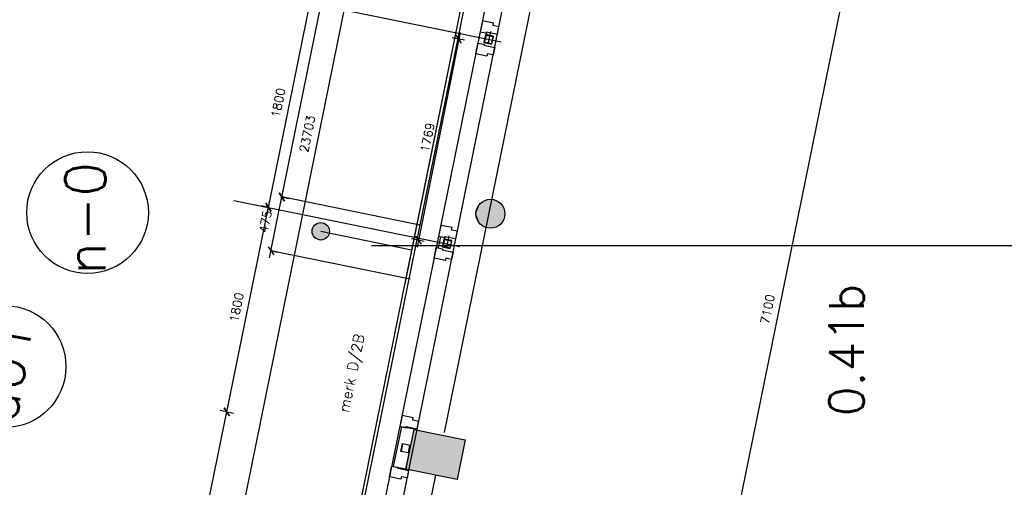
# Model space of a CAD drawing. Extents: x -29284 to 2055880, y -64816 to 121103.
# Tile 9 of 123: x 6124 to 14626, y 7801 to 11834. Entities that reach past the tile are written whole.
import ezdxf

# ---------------------------------------------------------------- set-up
doc = ezdxf.new("R2010")
doc.units = 0
doc.header["$LTSCALE"] = 50
doc.header["$MEASUREMENT"] = 0
doc.header["$PDMODE"] = 3
doc.header["$PDSIZE"] = 0.1
doc.layers.get('0').update_dxf_attribs({"linetype": 'CONTINUOUS'})
doc.layers.get('DEFPOINTS').update_dxf_attribs({"linetype": 'CONTINUOUS'})
for name, color, linetype in [('A--A28--_F-2--', 7, 'CONTINUOUS'), ('A--A28--_F12--', 7, 'CONTINUOUS'), ('A--A28--_F123-', 9, 'CONTINUOUS'), ('A--L$7A1-_STRAMIEN', 1, 'CONTINUOUS'), ('A--L$7A3-_STRAMIEN', 3, 'CONTINUOUS'), ('A--L21--', 3, 'CONTINUOUS'), ('A--L21A3_BUITENWAND', 3, 'CONTINUOUS'), ('A--L28--', 7, 'CONTINUOUS'), ('A--L28--_F-2--', 7, 'CONTINUOUS'), ('A--L28--_F12--', 7, 'CONTINUOUS'), ('A--L31--', 2, 'CONTINUOUS'), ('A--L31--_F123-', 7, 'CONTINUOUS'), ('A--M$1A-_F123-', 1, 'CONTINUOUS'), ('A--M1$A-_F123-', 1, 'CONTINUOUS'), ('A--T$1A-_F123-_RN', 4, 'CONTINUOUS'), ('NIEUWE_INDELING', 2, 'CONTINUOUS'), ('TEKSTKOZIJNMERK', 2, 'CONTINUOUS'), ('X--LR---_CP', 7, 'CONTINUOUS')]:
    doc.layers.add(name, color=color, linetype=linetype)
doc.layers.add('bruto vloeroppervlak', color=3, linetype='CONTINUOUS', plot=False)
doc.styles.add('ALFA-0_25', font='ROMANS')
doc.styles.add('B-01', font='SIMPLEX.SHX', dxfattribs={"width": 0.8, "height": 4.5})
doc.styles.add('HIEMSTRA', font='romans.shx')
doc.dimstyles.new('1op2', dxfattribs={"dimscale": 30, "dimtxt": 2.5, "dimasz": 2, "dimexe": 2, "dimexo": 0, "dimgap": 2, "dimtad": 1, "dimdec": 0, "dimzin": 0, "dimdsep": 46, "dimtxsty": 'HIEMSTRA', "dimblk1": 'OBLIQUE', "dimblk2": 'OBLIQUE', "dimsah": 1, "dimcen": -3, "dimdle": 2, "dimclrd": 2, "dimclre": 2, "dimclrt": 3, "dimadec": 0, "dimazin": 0, "dimtfac": 1, "dimtdec": 0, "dimtofl": 0, "dimtmove": 2, "dimatfit": 3, "dimldrblk": 'OBLIQUE', "dimfxl": 1, "dimtvp": 0.833333, "dimtolj": 1, "dimtzin": 0, "dimarcsym": 0})
doc.dimstyles.new('STANDARD$0', dxfattribs={"dimscale": 30, "dimtxt": 2.5, "dimasz": 2, "dimexe": 2, "dimexo": 0, "dimgap": 2, "dimtad": 1, "dimdec": 0, "dimzin": 0, "dimdsep": 46, "dimtxsty": 'ALFA-0_25', "dimblk1": 'OBLIQUE', "dimblk2": 'OBLIQUE', "dimsah": 1, "dimcen": -3, "dimdle": 2, "dimclrd": 1, "dimclre": 1, "dimclrt": 2, "dimadec": 0, "dimazin": 0, "dimtfac": 0.666667, "dimtofl": 0, "dimtmove": 2, "dimatfit": 3, "dimldrblk": 'OBLIQUE', "dimfxl": 1, "dimtvp": 0.833333, "dimtolj": 1, "dimtzin": 0, "dimarcsym": 0})

# ---------------------------------------------------------------- blocks, each defined once
blk = doc.blocks.new('Q020476-')
at = {"layer": 'A--A28--_F12--', "color": 8}
for points in [[(-125, 0), (-47.8, 115.5), (0, 125)], [(-125, 0), (0, 125), (47.8, 115.5)], [(-125, 0), (-88.4, 88.4), (-47.8, 115.5)], [(-125, 0), (47.8, 115.5), (88.4, 88.4)], [(-125, 0), (-115.5, 47.8), (-88.4, 88.4)], [(-125, 0), (88.4, 88.4), (115.5, 47.8)], [(-125, 0), (115.5, 47.8), (125, 0)], [(-125, 0), (125, 0), (115.5, -47.8)], [(-125, 0), (115.5, -47.8), (88.4, -88.4)], [(-125, 0), (88.4, -88.4), (47.8, -115.5)], [(-125, 0), (47.8, -115.5), (0, -125)], [(-125, 0), (0, -125), (-47.8, -115.5)], [(-125, 0), (-47.8, -115.5), (-88.4, -88.4)], [(-125, 0), (-88.4, -88.4), (-115.5, -47.8)]]:
    blk.add_solid(points, dxfattribs=at)
at = {"layer": 'A--L28--_F12--', "color": 3, "linetype": 'Continuous'}
blk.add_lwpolyline([(-125, 0, -1), (125, 0, -1), (-125, 0)], format="xyb", close=True, dxfattribs=at)
at = {"layer": 'X--LR---_CP'}
for p in [(0, 125), (125, 0), (125, 0)]:
    blk.add_point(p, dxfattribs=at)
blk = doc.blocks.new('_OBLIQUE')
at = {"color": 0, "linetype": 'ByBlock'}
blk.add_line((-0.5, -0.5), (0.5, 0.5), dxfattribs=at)
blk = doc.blocks.new('*D546')
at = {"layer": 'A--M$1A-_F123-', "color": 1, "linetype": 'Continuous', "lineweight": -2, "transparency": 16777216}
for p, q in [((8282.1, 9780.9), (8400.7, 10363.5)), ((8388.7, 10304.7), (8447.5, 10292.7)), ((8294, 9839.7), (8352.8, 9827.7))]:
    blk.add_line(p, q, dxfattribs=at)
at = {"layer": 'DEFPOINTS', "color": 0, "linetype": 'Continuous', "transparency": 16777216}
for p in [(8388.7, 10304.7), (8388.7, 10304.7), (8294, 9839.7)]:
    blk.add_point(p, dxfattribs=at)
at = {"layer": 'A--M$1A-_F123-', "color": 1, "linetype": 'Continuous', "lineweight": -2, "transparency": 16777216, "xscale": 60, "yscale": 60, "zscale": 60}
for p, rotation in [((8388.7, 10304.7), 78.48629033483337), ((8294, 9839.7), 258.4862903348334)]:
    blk.add_blockref('_OBLIQUE', p, dxfattribs=dict(at, rotation=rotation))
at = {"layer": 'A--M$1A-_F123-', "color": 2, "linetype": 'Continuous', "transparency": 16777216, "insert": (8245.9, 10091.6), "char_height": 75, "attachment_point": 5, "rotation": 78.48629, "style": 'ALFA-0_25'}
blk.add_mtext('\\A1;475', dxfattribs=at)
blk = doc.blocks.new('*D547')
at = {"layer": 'A--M$1A-_F123-', "color": 1, "linetype": 'Continuous', "lineweight": -2, "transparency": 16777216}
for p, q in [((9928.1, 11724.9), (9555, 9873.2)), ((9966, 11656.1), (9857.4, 11678)), ((9616.6, 9922), (9508, 9943.9))]:
    blk.add_line(p, q, dxfattribs=at)
at = {"layer": 'DEFPOINTS', "color": 0, "linetype": 'Continuous', "transparency": 16777216}
for p in [(9966, 11656.1), (9566.8, 9932.1), (9616.6, 9922)]:
    blk.add_point(p, dxfattribs=at)
at = {"layer": 'A--M$1A-_F123-', "color": 1, "linetype": 'Continuous', "lineweight": -2, "transparency": 16777216, "xscale": 60, "yscale": 60, "zscale": 60}
for p, rotation in [((9916.2, 11666.1), 78.60843282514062), ((9566.8, 9932.1), 258.6084328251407)]:
    blk.add_blockref('_OBLIQUE', p, dxfattribs=dict(at, rotation=rotation))
at = {"layer": 'A--M$1A-_F123-', "color": 2, "linetype": 'Continuous', "transparency": 16777216, "insert": (9645.9, 10818.3), "char_height": 75, "attachment_point": 5, "rotation": 78.60843, "style": 'ALFA-0_25'}
blk.add_mtext('\\A1;1769', dxfattribs=at)
blk = doc.blocks.new('*D556')
at = {"layer": 'A--M$1A-_F123-', "color": 1, "linetype": 'Continuous', "lineweight": -2, "transparency": 16777216}
for p, q in [((8376.9, 10246.3), (10881.6, 22542.4)), ((10859.3, 22485.7), (10928.4, 22471.6)), ((8378.5, 10307.2), (8447.6, 10293.1))]:
    blk.add_line(p, q, dxfattribs=at)
at = {"layer": 'DEFPOINTS', "color": 0, "linetype": 'Continuous', "transparency": 16777216}
for p in [(10859.3, 22485.7), (10869.6, 22483.6), (8378.5, 10307.2)]:
    blk.add_point(p, dxfattribs=at)
at = {"layer": 'A--M$1A-_F123-', "color": 1, "linetype": 'Continuous', "lineweight": -2, "transparency": 16777216, "xscale": 60, "yscale": 60, "zscale": 60}
for p, rotation in [((10869.6, 22483.6), 78.48629033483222), ((8388.8, 10305.1), 258.4862903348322)]:
    blk.add_blockref('_OBLIQUE', p, dxfattribs=dict(at, rotation=rotation))
at = {"layer": 'A--M$1A-_F123-', "color": 2, "linetype": 'Continuous', "transparency": 16777216, "insert": (9533.7, 16413.8), "char_height": 75, "attachment_point": 5, "rotation": 78.48629, "style": 'ALFA-0_25'}
blk.add_mtext('\\A1;12429', dxfattribs=at)
blk = doc.blocks.new('DILATATIEVOEG')
at = {"layer": 'A--L21A3_BUITENWAND', "linetype": 'Continuous'}
h = blk.add_hatch(color=256, dxfattribs=at)
edge = h.paths.add_edge_path()
edge.add_arc((-800, 0), 75, 0, 360)
blk.add_line((-800, 0), (0, 0), dxfattribs=at)
blk.add_circle((-800, 0), 75, dxfattribs=at)
at = {"layer": 'X--LR---_CP', "linetype": 'Continuous'}
blk.add_point((0, 0), dxfattribs=at)
blk = doc.blocks.new('Q020607-')
at = {"layer": 'A--A28--_F-2--', "color": 3}
for points in [[(-31.4, 31.5), (-35, -34.9), (-35, 35.1)], [(-31.4, 31.5), (-35, 35.1), (35, 35.1)], [(-31.4, 31.5), (-31.4, -31.3), (-35, -34.9)], [(35, 35.1), (31.4, 31.5), (-31.4, 31.5)], [(35, 35.1), (35, -34.9), (31.4, 31.5)], [(35, -34.9), (31.4, -31.3), (31.4, 31.5)], [(35, -34.9), (-35, -34.9), (-31.4, -31.3)], [(35, -34.9), (-31.4, -31.3), (31.4, -31.3)]]:
    blk.add_solid(points, dxfattribs=at)
at = {"layer": 'A--L28--_F-2--', "color": 3, "linetype": 'Continuous'}
blk.add_lwpolyline([(-35, -34.9), (-31.4, -31.3), (-31.4, 31.5), (31.4, 31.5), (31.4, -31.3), (-31.4, -31.3), (-35, -34.9), (35, -34.9), (35, 35.1), (-35, 35.1)], close=True, dxfattribs=at)
at = {"layer": 'X--LR---_CP', "color": 4, "linetype": 'Continuous'}
for p in [(-35, 0.1), (0, 0), (35, 0.1)]:
    blk.add_point(p, dxfattribs=at)
blk = doc.blocks.new('beton kolom nieuw 350x450')
at = {"layer": 'A--A28--_F123-'}
blk.add_hatch(color=53, dxfattribs=at).paths.add_polyline_path([(174.3, 225), (174.3, -225), (-175.7, -225), (-175.7, 225)])
at = {"layer": 'A--L28--_F12--', "color": 3, "linetype": 'Continuous'}
blk.add_lwpolyline([(174.3, 225), (174.3, -225), (-175.7, -225), (-175.7, 225)], close=True, dxfattribs=at)
blk = doc.blocks.new('*D921')
at = {"layer": 'A--M$1A-_F123-', "color": 1, "linetype": 'Continuous', "lineweight": -2, "transparency": 16777216}
for p, q in [((7541.8, 6628.8), (7925.1, 8510.2)), ((7913.1, 8451.4), (7971.9, 8439.4)), ((7553.8, 6687.6), (7612.6, 6675.6))]:
    blk.add_line(p, q, dxfattribs=at)
at = {"layer": 'DEFPOINTS', "color": 0, "linetype": 'Continuous', "transparency": 16777216}
for p in [(7913.1, 8451.4), (7913.1, 8451.4), (7553.8, 6687.6)]:
    blk.add_point(p, dxfattribs=at)
at = {"layer": 'A--M$1A-_F123-', "color": 1, "linetype": 'Continuous', "lineweight": -2, "transparency": 16777216, "xscale": 60, "yscale": 60, "zscale": 60}
for p, rotation in [((7913.1, 8451.4), 78.48629033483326), ((7553.8, 6687.6), 258.4862903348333)]:
    blk.add_blockref('_OBLIQUE', p, dxfattribs=dict(at, rotation=rotation))
at = {"layer": 'A--M$1A-_F123-', "color": 2, "linetype": 'Continuous', "transparency": 16777216, "insert": (7637.9, 7588.9), "char_height": 75, "attachment_point": 5, "rotation": 78.48629, "style": 'ALFA-0_25'}
blk.add_mtext('\\A1;1800', dxfattribs=at)
blk = doc.blocks.new('*D922')
at = {"layer": 'A--M$1A-_F123-', "color": 1, "linetype": 'Continuous', "lineweight": -2, "transparency": 16777216}
for p, q in [((7901.1, 8392.6), (8284.4, 10273.9)), ((8272.4, 10215.1), (8213.6, 10227.1)), ((7913.1, 8451.4), (7854.3, 8463.3))]:
    blk.add_line(p, q, dxfattribs=at)
at = {"layer": 'DEFPOINTS', "color": 0, "linetype": 'Continuous', "transparency": 16777216}
for p in [(8272.4, 10215.1), (8272.4, 10215.1), (7913.1, 8451.4)]:
    blk.add_point(p, dxfattribs=at)
at = {"layer": 'A--M$1A-_F123-', "color": 1, "linetype": 'Continuous', "lineweight": -2, "transparency": 16777216, "xscale": 60, "yscale": 60, "zscale": 60}
for p, rotation in [((8272.4, 10215.1), 78.4862903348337), ((7913.1, 8451.4), 258.4862903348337)]:
    blk.add_blockref('_OBLIQUE', p, dxfattribs=dict(at, rotation=rotation))
at = {"layer": 'A--M$1A-_F123-', "color": 2, "linetype": 'Continuous', "transparency": 16777216, "insert": (7997.2, 9352.7), "char_height": 75, "attachment_point": 5, "rotation": 78.48629, "style": 'ALFA-0_25'}
blk.add_mtext('\\A1;1800', dxfattribs=at)
blk = doc.blocks.new('*D928')
at = {"layer": 'A--M$1A-_F123-', "color": 1, "linetype": 'Continuous', "lineweight": -2, "transparency": 16777216}
for p, q in [((8260.4, 10156.4), (8643.7, 12037.7)), ((8631.7, 11978.9), (8572.9, 11990.9)), ((8272.4, 10215.1), (8213.6, 10227.1))]:
    blk.add_line(p, q, dxfattribs=at)
at = {"layer": 'DEFPOINTS', "color": 0, "linetype": 'Continuous', "transparency": 16777216}
for p in [(8631.7, 11978.9), (8631.7, 11978.9), (8272.4, 10215.1)]:
    blk.add_point(p, dxfattribs=at)
at = {"layer": 'A--M$1A-_F123-', "color": 1, "linetype": 'Continuous', "lineweight": -2, "transparency": 16777216, "xscale": 60, "yscale": 60, "zscale": 60}
for p, rotation in [((8631.7, 11978.9), 78.48629033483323), ((8272.4, 10215.1), 258.4862903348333)]:
    blk.add_blockref('_OBLIQUE', p, dxfattribs=dict(at, rotation=rotation))
at = {"layer": 'A--M$1A-_F123-', "color": 2, "linetype": 'Continuous', "transparency": 16777216, "insert": (8356.5, 11116.5), "char_height": 75, "attachment_point": 5, "rotation": 78.48629, "style": 'ALFA-0_25'}
blk.add_mtext('\\A1;1800', dxfattribs=at)
blk = doc.blocks.new('*D932')
at = {"layer": 'A--M1$A-_F123-', "color": 2, "linetype": 'Continuous', "lineweight": -2, "transparency": 16777216}
for p, q in [((11081.3, 22501.7), (6326.2, -842.1)), ((11069.4, 22442.9), (11128.2, 22430.9)), ((6338.1, -783.3), (6396.9, -795.3))]:
    blk.add_line(p, q, dxfattribs=at)
at = {"layer": 'DEFPOINTS', "color": 0, "linetype": 'Continuous', "transparency": 16777216}
for p in [(11069.4, 22442.9), (6338.1, -783.3), (6338.1, -783.3)]:
    blk.add_point(p, dxfattribs=at)
at = {"layer": 'A--M1$A-_F123-', "color": 2, "linetype": 'Continuous', "lineweight": -2, "transparency": 16777216, "xscale": 60, "yscale": 60, "zscale": 60}
for p, rotation in [((11069.4, 22442.9), 78.48629033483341), ((6338.1, -783.3), 258.4862903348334)]:
    blk.add_blockref('_OBLIQUE', p, dxfattribs=dict(at, rotation=rotation))
at = {"layer": 'A--M1$A-_F123-', "color": 3, "linetype": 'Continuous', "transparency": 16777216, "insert": (8608.2, 10849.3), "char_height": 75, "attachment_point": 5, "rotation": 78.48629, "style": 'HIEMSTRA'}
blk.add_mtext('\\A1;23703', dxfattribs=at)
blk = doc.blocks.new('*D998')
at = {"layer": 'A--M$1A-_F123-', "color": 2, "lineweight": -2, "transparency": 16777216}
for p, q in [((13397.4, 12854.8), (11956.3, 5780.1)), ((13524.5, 12767.7), (13326.6, 12808)), ((12107.4, 5810.6), (11909.5, 5850.9))]:
    blk.add_line(p, q, dxfattribs=at)
at = {"layer": 'DEFPOINTS', "color": 0, "transparency": 16777216}
for p in [(13524.5, 12767.7), (11968.3, 5838.9), (12107.4, 5810.6)]:
    blk.add_point(p, dxfattribs=at)
at = {"layer": 'A--M$1A-_F123-', "color": 2, "lineweight": -2, "transparency": 16777216, "xscale": 60, "yscale": 60, "zscale": 60}
for p, rotation in [((13385.4, 12796), 78.48629033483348), ((11968.3, 5838.9), 258.4862903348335)]:
    blk.add_blockref('_OBLIQUE', p, dxfattribs=dict(at, rotation=rotation))
at = {"layer": 'A--M$1A-_F123-', "color": 3, "transparency": 16777216, "insert": (12581.3, 9336.9), "char_height": 75, "attachment_point": 5, "rotation": 78.48629, "style": 'HIEMSTRA'}
blk.add_mtext('\\A1;7100', dxfattribs=at)

msp = doc.modelspace()

# ---------------------------------------------------------------- linework, layer by layer
at = {"color": 4, "linetype": 'Continuous'}
msp.add_line((9162, 9884.9), (21433.1, 9884.9), dxfattribs=at).dxf.unprotected_set("ltscale", 0)
at = {"layer": 'A--L$7A1-_STRAMIEN'}
for centre in [(6710.5, 10170.2), (5998.6, 8841.4)]:
    msp.add_circle(centre, 525, dxfattribs=at)
at = {"layer": 'A--L21--', "linetype": 'Continuous'}
for p, q in [((10188.7, 11732.7), (10168.7, 11634.7)), ((10155.9, 11722), (10142.7, 11657.4)), ((9796.6, 9958.3), (9783.4, 9893.6)), ((9829.4, 9968.9), (9809.4, 9870.9))]:
    msp.add_line(p, q, dxfattribs=at)
at = {"layer": 'A--L21--'}
for points in [[(10792.5, 13197.1), (9789.5, 8273.3)], [(9714.6, 7905.8), (8711.6, 2981.9)]]:
    msp.add_lwpolyline(points, dxfattribs=at)
at = {"layer": 'A--L21--', "color": 4, "linetype": 'Continuous', "elevation": 1}
msp.add_lwpolyline([(9420, 8323), (9350.4, 7981.3), (9460.1, 7958.9), (9529.8, 8300.6)], close=True, dxfattribs=at)
at = {"layer": 'A--L31--', "color": 2, "linetype": 'Continuous'}
for points in [[(10249.6, 11709.6), (10262.6, 11773.3), (10212.6, 11783.5), (10216.8, 11804), (10119.8, 11823.8), (10105.2, 11752.2), (10100.9, 11730.7), (10115.6, 11727.7), (10153.8, 11719.9), (10155.6, 11728.7)], [(10226.1, 11593.9), (10213.1, 11530.2), (10163.1, 11540.4), (10159, 11519.8), (10061.9, 11539.6), (10076.5, 11611.1), (10080.9, 11632.7), (10095.6, 11629.7), (10133.8, 11621.9), (10132, 11613.1)], [(9890.4, 9945.8), (9903.3, 10009.5), (9853.3, 10019.7), (9857.5, 10040.3), (9760.5, 10060), (9746, 9988.5), (9741.6, 9966.9), (9756.3, 9963.9), (9794.5, 9956.1), (9796.3, 9965)], [(9866.8, 9830.1), (9853.8, 9766.4), (9803.9, 9776.6), (9799.7, 9756.1), (9702.6, 9775.8), (9721.6, 9868.9), (9721.6, 9868.9), (9721.6, 9868.9), (9774.5, 9858.1), (9772.7, 9849.3)], [(9556, 8304.5), (9569, 8368.2), (9519, 8378.3), (9523.2, 8398.9), (9426.2, 8418.7), (9411.6, 8347.1), (9407.3, 8325.6), (9422, 8322.6), (9460.2, 8314.8), (9462, 8323.6)], [(9482.8, 7945.1), (9469.8, 7881.4), (9419.8, 7891.6), (9415.7, 7871), (9318.6, 7890.8), (9333.2, 7962.4), (9337.6, 7983.9), (9352.3, 7980.9), (9390.5, 7973.1), (9388.7, 7964.3)]]:
    msp.add_lwpolyline(points, close=True, dxfattribs=at)
at = {"layer": 'A--L31--_F123-', "color": 1, "linetype": 'Continuous'}
for p, q in [((12039.5, 22274.9), (7292.8, -1027.8)), ((12039.5, 22274.9), (9448.5, 9554.9)), ((11474.4, 18473.5), (7543.7, -822.8)), ((7727.3, -672.8), (11625.5, 18464.1))]:
    msp.add_line(p, q, dxfattribs=at)
at = {"layer": 'A--M$1A-_F123-', "linetype": 'Continuous'}
for p, q in [((8333.9, 12039.6), (10282.9, 11642.6)), ((9592.6, 10059.9), (8388.8, 10305.1)), ((7974.7, 10275.8), (9923.6, 9878.8)), ((9497.4, 9594.9), (8294.1, 9840))]:
    msp.add_line(p, q, dxfattribs=at)
at = {"layer": 'bruto vloeroppervlak', "linetype": 'Continuous'}
msp.add_lwpolyline([(23092.3, 64121.8), (19598.3, 46969.1), (17197.6, 47458.1), (7327.1, -997.8), (14132.7, -997.8), (14132.6, -823.2), (16094.5, -822.8), (16668.4, 1994.3), (16668.4, 2051.9), (25504.7, 2051.9), (31588.1, 31970), (31674.3, 31966.8), (39309.5, 31966.8)], dxfattribs=at)
at = {"layer": 'NIEUWE_INDELING'}
msp.add_line((9740.2, 9865.1), (9760.2, 9963.1), dxfattribs=at)
at = {"layer": 'X--LR---_CP', "linetype": 'Continuous'}
msp.add_point((9453.9, 8341.1), dxfattribs=at)

# ---------------------------------------------------------------- block references
at = {"layer": 'A--L21A3_BUITENWAND', "color": 1, "rotation": 348.486290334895}
msp.add_blockref('DILATATIEVOEG', (9508.3, 9848.9), dxfattribs=at)
at = {"layer": 'A--L28--', "rotation": 78.486290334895}
for name, p in [('Q020607-', (10174.1, 11664.1)), ('Q020607-', (9814.9, 9900.9)), ('beton kolom nieuw 350x450', (9715.3, 8084.3))]:
    msp.add_blockref(name, p, dxfattribs=at)
at = {"layer": 'A--L28--'}
msp.add_blockref('Q020476-', (10189.1, 10159.9), dxfattribs=at)
msp.add_blockref('Q020476-', (10189.1, 10159.9), dxfattribs=at)
at = {"layer": 'A--L28--', "xscale": -1, "rotation": 78.48629033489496}
msp.add_blockref('Q020607-', (9455.8, 8137.8), dxfattribs=at)

# ---------------------------------------------------------------- texts
at = {"layer": 'A--L$7A3-_STRAMIEN', "style": 'HIEMSTRA'}
for s, rotation, p in [('n-0', 90, (6866.6, 9633.3)), ('d01', 80, (6088.8, 8335.7))]:
    msp.add_text(s, height=350, rotation=rotation, dxfattribs=at).set_placement(p)
at = {"layer": 'A--T$1A-_F123-_RN', "style": 'ALFA-0_25'}
msp.add_text('0.41b', height=300, rotation=90, dxfattribs=at).set_placement((13414.3, 8413.2))
at = {"layer": 'TEKSTKOZIJNMERK', "style": 'B-01'}
msp.add_text('merk D/2B', height=90, rotation=78.48629, dxfattribs=at).set_placement((8964.8, 8440.1, -1))

# ---------------------------------------------------------------- dimensions: what is measured, and where the dimension line sits
at = {"layer": 'A--M$1A-_F123-', "linetype": 'Continuous'}
for p1, p2, distance, picture, middle in [((8378.5, 10307.2), (10859.3, 22485.7), -10.5, '*D556', (9533.7, 16413.8)), ((8272.4, 10215.1), (8631.7, 11978.9), 0, '*D928', (8356.5, 11116.5)), ((9966, 11656.1), (9616.6, 9922), -50.8, '*D547', (9645.9, 10818.3)), ((8294, 9839.7), (8388.7, 10304.7), 0, '*D546', (8245.9, 10091.6)), ((7913.1, 8451.4), (8272.4, 10215.1), 0, '*D922', (7997.2, 9352.7)), ((7553.8, 6687.6), (7913.1, 8451.4), 0, '*D921', (7637.9, 7588.9))]:
    dim = msp.add_aligned_dim(p1=p1, p2=p2, distance=distance, dimstyle='STANDARD$0', dxfattribs=at)
    dim.commit()
    dim.dimension.update_dxf_attribs({"geometry": picture, "text_midpoint": middle})
at = {"layer": 'A--M$1A-_F123-'}
dim = msp.add_linear_dim(base=(11968.3, 5838.9), p1=(13524.5, 12767.7), p2=(12107.4, 5810.6), angle=78.48629, dimstyle='1op2', dxfattribs=at)
dim.commit()
dim.dimension.update_dxf_attribs({"geometry": '*D998', "text_midpoint": (12581.3, 9336.9)})
at = {"layer": 'A--M1$A-_F123-', "linetype": 'Continuous'}
dim = msp.add_aligned_dim(p1=(11069.4, 22442.9), p2=(6338.1, -783.3), distance=0, dimstyle='1op2', dxfattribs=at)
dim.commit()
dim.dimension.update_dxf_attribs({"geometry": '*D932', "text_midpoint": (8608.2, 10849.3)})

doc.saveas('drawing.dxf')
